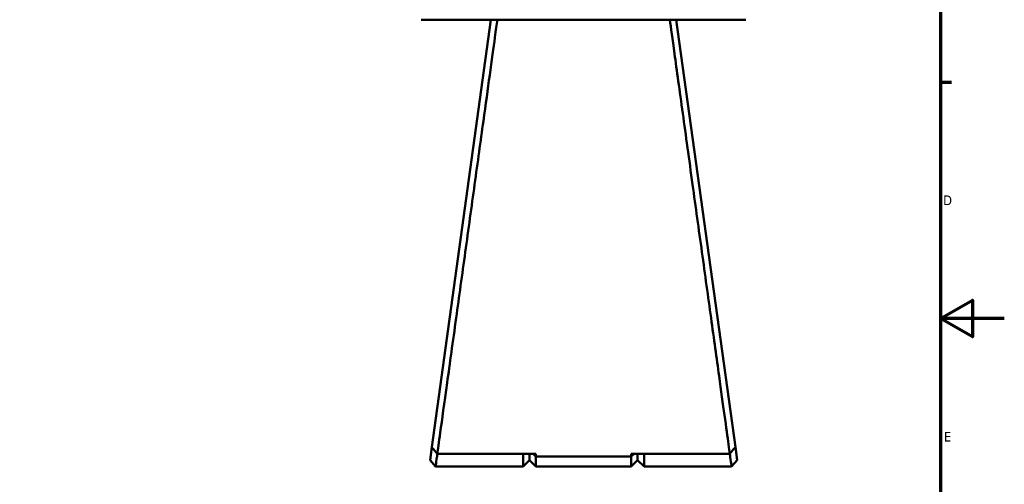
# Model space of a CAD drawing. Header units: millimetres. Extents: x 0 to 926, y 0 to 963.
# Tile 10 of 18: x 532 to 841, y 245 to 391. Entities that reach past the tile are written whole.
import ezdxf

# ---------------------------------------------------------------- set-up
doc = ezdxf.new("R2010")
doc.units = ezdxf.units.MM
doc.layers.add('Border (ANSI)', color=7, linetype='Continuous', lineweight=70)
doc.layers.add('Visible (ANSI)', color=7, linetype='Continuous', lineweight=50)
doc.styles.add('Note Text (ANSI)', font='tahoma.ttf')

# ---------------------------------------------------------------- blocks, each defined once
blk = doc.blocks.new('Borders Default Border')
at = {"layer": 'Border (ANSI)'}
blk.add_line((821, 371.25), (824.45, 371.25), dxfattribs=at)
at = {"layer": 'Border (ANSI)', "flags": 128}
for points in [[(20, 20), (20, 574), (821, 574), (821, 20), (20, 20)], [(841, 297), (821, 297), (831, 302.77), (831, 291.23), (821, 297)]]:
    blk.add_lwpolyline(points, dxfattribs=at)
at = {"layer": 'Border (ANSI)', "char_height": 3.05, "attachment_point": 7, "style": 'Note Text (ANSI)'}
for s, insert in [('D', (821.81, 332.6)), ('E', (822.05, 258.35))]:
    blk.add_mtext(s, dxfattribs=dict(at, insert=insert))

msp = doc.modelspace()

# ---------------------------------------------------------------- linework, layer by layer
at = {"layer": 'Visible (ANSI)'}
for p, q in [((657.832, 390.848), (759.832, 390.848)), ((679.732, 390.848), (661.164, 256.571)), ((756.5, 256.571), (737.932, 390.848)), ((662.272, 264.773), (662.272, 264.582)), ((662.299, 264.773), (662.272, 264.773)), ((755.392, 264.773), (755.366, 264.773)), ((755.392, 264.582), (755.392, 264.773)), ((661.164, 256.571), (660.606, 252.535)), ((693.857, 254.549), (662.885, 254.549)), ((689.857, 250.553), (689.857, 254.549)), ((691.857, 254.549), (691.857, 252.553)), ((691.857, 252.553), (691.857, 254.549)), ((692.984, 254.549), (693.857, 253.714)), ((693.857, 254.549), (693.857, 253.714)), ((693.857, 253.714), (693.857, 250.553)), ((723.807, 253.714), (693.857, 253.714)), ((754.779, 254.549), (723.807, 254.549)), ((724.681, 254.549), (723.807, 253.714)), ((723.807, 253.714), (723.807, 254.549)), ((723.807, 250.553), (723.807, 253.714)), ((725.807, 252.553), (725.807, 254.549)), ((725.807, 254.549), (725.807, 252.553)), ((727.807, 254.549), (727.807, 250.553)), ((757.058, 252.535), (756.5, 256.571)), ((662.332, 250.553), (660.606, 252.534)), ((689.857, 250.553), (662.332, 250.553)), ((691.857, 252.553), (689.857, 250.553)), ((691.857, 252.553), (693.857, 250.553)), ((723.807, 250.553), (693.857, 250.553)), ((725.807, 252.553), (723.807, 250.553)), ((725.807, 252.553), (727.807, 250.553)), ((755.332, 250.553), (727.807, 250.553)), ((757.058, 252.534), (755.332, 250.553))]:
    msp.add_line(p, q, dxfattribs=at)
for points, knots in [([(662.885, 254.549), (663.059, 255.801), (663.372, 258.052), (664.352, 265.119), (665.088, 270.423), (666.802, 282.786), (667.764, 289.726), (669.71, 303.782), (670.678, 310.772), (671.658, 317.86), (672.149, 321.404), (672.642, 324.972), (673.624, 332.075), (674.112, 335.609), (675.073, 342.563), (675.546, 345.983), (676.463, 352.629), (676.909, 355.856), (678.061, 364.205), (678.733, 369.073), (679.97, 378.049), (680.524, 382.065), (681.279, 387.543), (681.536, 389.41), (681.734, 390.848)], [0.1836005, 0.1836005, 0.1836005, 0.1836005, 0.4777172, 0.4777172, 0.842243, 0.842243, 1.1864566, 1.1864566, 1.4892735, 1.4892735, 1.4892735, 1.640682, 1.640682, 1.7920905, 1.7920905, 1.9434989, 1.9434989, 2.0949074, 2.0949074, 2.3523018, 2.3523018, 2.630053, 2.630053, 2.8252515, 2.8252515, 2.8252515, 2.8252515]), ([(735.93, 390.848), (736.262, 388.439), (736.761, 384.818), (738.11, 375.035), (738.992, 368.64), (740.934, 354.565), (741.982, 346.975), (744.033, 332.132), (745.026, 324.948), (746.006, 317.86), (746.496, 314.316), (746.983, 310.796), (747.94, 303.884), (748.41, 300.493), (749.321, 293.915), (749.762, 290.728), (750.606, 284.633), (751.01, 281.725), (752.034, 274.335), (752.61, 270.18), (753.631, 262.819), (754.06, 259.732), (754.545, 256.232), (754.683, 255.239), (754.779, 254.549)], [-2.8252515, -2.8252515, -2.8252515, -2.8252515, -2.4982224, -2.4982224, -2.1356112, -2.1356112, -1.7920905, -1.7920905, -1.4892735, -1.4892735, -1.4892735, -1.337865, -1.337865, -1.1864566, -1.1864566, -1.0350481, -1.0350481, -0.8836396, -0.8836396, -0.6262452, -0.6262452, -0.3458146, -0.3458146, -0.1836005, -0.1836005, -0.1836005, -0.1836005]), ([(662.885, 254.549), (662.599, 254.886), (662.312, 255.222), (661.738, 255.896), (661.451, 256.233), (661.164, 256.571)], [-0.26552249, -0.26552249, -0.26552249, -0.26552249, -0.13277778, -0.13277778, 0, 0, 0, 0]), ([(662.332, 250.554), (662.333, 250.554), (662.359, 250.738), (662.479, 251.586), (662.595, 252.397), (662.792, 253.794), (662.843, 254.161), (662.898, 254.549)], [-3.14159265, -3.14159265, -3.14159265, -3.14159265, -2.78400759, -2.78400759, -2.30100873, -2.30100873, -2.14456905, -2.14456905, -2.14456905, -2.14456905]), ([(754.767, 254.549), (754.821, 254.161), (754.873, 253.794), (755.07, 252.397), (755.185, 251.586), (755.306, 250.738), (755.332, 250.554), (755.332, 250.554)], [2.14456905, 2.14456905, 2.14456905, 2.14456905, 2.30100873, 2.30100873, 2.78400759, 2.78400759, 3.14159265, 3.14159265, 3.14159265, 3.14159265]), ([(756.5, 256.571), (756.213, 256.233), (755.927, 255.896), (755.353, 255.222), (755.066, 254.886), (754.779, 254.549)], [-0.2655222, -0.2655222, -0.2655222, -0.2655222, -0.13274399, -0.13274399, 0, 0, 0, 0])]:
    msp.add_open_spline(points, degree=3, knots=knots, dxfattribs=at)

# ---------------------------------------------------------------- block references
msp.add_blockref('Borders Default Border', (0, 0))

doc.saveas('drawing.dxf')
